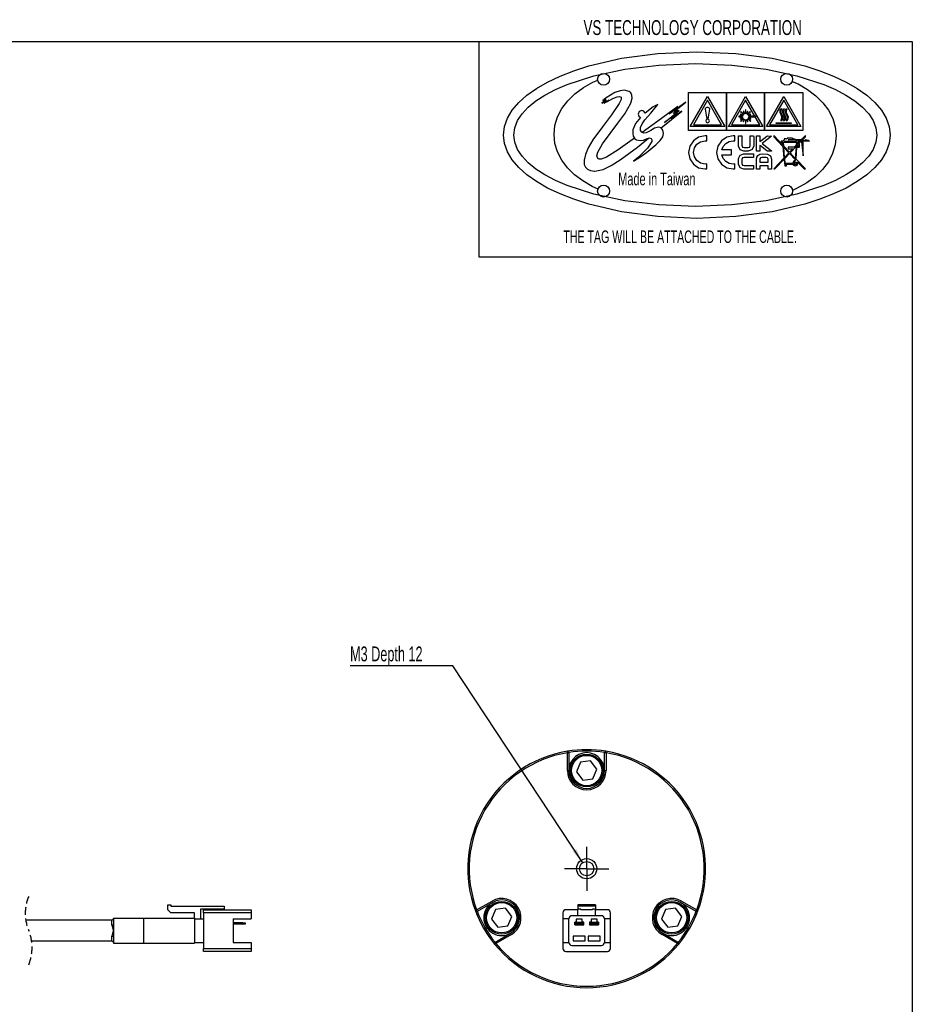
# Model space of a CAD drawing. Extents: x 80 to 2045, y 55 to 1448.
# Tile 4 of 4: x 1295 to 2045, y 621 to 1448. Entities that reach past the tile are written whole.
import ezdxf
from ezdxf.enums import TextEntityAlignment as Align

# ---------------------------------------------------------------- set-up
doc = ezdxf.new("R2010")
doc.units = 0
doc.header["$LTSCALE"] = 5
doc.linetypes.add('HIDDEN', pattern=[1.905, 1.27, -0.635])
doc.layers.get('0').update_dxf_attribs({"linetype": 'CONTINUOUS'})
doc.layers.add('00_FORMAT', color=7, linetype='CONTINUOUS')
doc.dimstyles.new('SLDDIMSTYLE3', dxfattribs={"dimtxt": 12.5, "dimasz": 12.5, "dimexe": 0, "dimexo": 0.0625, "dimgap": 3.125, "dimtad": 0, "dimtih": 1, "dimtoh": 1, "dimlfac": 0.2, "dimrnd": 1e-09, "dimzin": 12, "dimsah": 1, "dimcen": 0, "dimazin": 3, "dimtfac": 1, "dimtofl": 0, "dimtmove": 0, "dimatfit": 3})

# ---------------------------------------------------------------- blocks, each defined once
blk = doc.blocks.new('SW_NOTE_0_2')
at = {"color": 0, "linetype": 'CONTINUOUS', "width": 0.65}
blk.add_text('Made in Taiwan', height=5.2917, dxfattribs=at).set_placement((0, 0), align=Align.BOTTOM_LEFT)
blk = doc.blocks.new('圖塊19')
at = {"color": 7, "linetype": 'CONTINUOUS'}
for p, q in [((79.14414, 135.544865), (106.74699, 141.99893)), ((106.74699, 141.99893), (137.24961, 146.077815)), ((137.24961, 146.077815), (169.9985, 147.5)), ((169.9985, 147.5), (202.74796, 146.07785)), ((202.74796, 146.07785), (233.25085, 141.999065)), ((233.25085, 141.999065), (260.853735, 135.545115)), ((66.63435, 131.51512), (79.14414, 135.544865)), ((83.5299, 127.25355), (109.433955, 132.785465)), ((109.433955, 132.785465), (138.059405, 136.281535)), ((138.059405, 136.281535), (168.793, 137.5005)), ((168.793, 137.5005), (199.52709, 136.28147)), ((199.52709, 136.28147), (228.152915, 132.785525)), ((228.152915, 132.785525), (254.057235, 127.253835)), ((260.853735, 135.545115), (273.36348, 131.515425)), ((44.60647, 122.026135), (55.094565, 126.997145)), ((55.094565, 126.997145), (66.63435, 131.51512)), ((60.9605, 119.92704), (83.5299, 127.25355)), ((86.60405, 124.315), (86.996955, 126.26065)), ((86.996955, 122.36861), (86.60405, 124.315)), ((86.996955, 126.26065), (88.068515, 127.849605)), ((88.068515, 127.849605), (89.65799, 128.92097)), ((89.65799, 128.92097), (91.60465, 129.31385)), ((91.60465, 129.31385), (93.550245, 128.92139)), ((93.550245, 128.92139), (95.139205, 127.849855)), ((95.139205, 127.849855), (96.210605, 126.260605)), ((96.210605, 126.260605), (96.6035, 124.315)), ((96.6035, 124.315), (96.21062, 122.36861)), ((240.545, 124.315), (240.9379, 126.260625)), ((240.9379, 122.369375), (240.545, 124.315)), ((240.9379, 126.260625), (242.00931, 127.85)), ((242.00931, 127.85), (243.59832, 128.921875)), ((243.59832, 128.921875), (245.544, 129.315)), ((245.544, 129.315), (247.490545, 128.921875)), ((247.490545, 128.921875), (249.08, 127.85)), ((249.08, 127.85), (250.15158, 126.260625)), ((250.15158, 126.260625), (250.5445, 124.315)), ((250.5445, 124.315), (250.15158, 122.369375)), ((254.057235, 127.253835), (276.626815, 119.927565)), ((273.36348, 131.515425), (284.90319, 126.9975)), ((284.90319, 126.9975), (295.391175, 122.02653)), ((27.112115, 110.865765), (35.251755, 116.63728)), ((35.251755, 116.63728), (44.60647, 122.026135)), ((51.117935, 115.666195), (60.9605, 119.92704)), ((67.52872, 112.01693), (74.62961, 117.31311)), ((74.62961, 117.31311), (82.687995, 121.94159)), ((82.687995, 121.94159), (86.727198, 123.704944)), ((88.06851, 120.779735), (86.996955, 122.36861)), ((89.657985, 119.70878), (88.06851, 120.779735)), ((91.60465, 119.31615), (89.657985, 119.70878)), ((93.5503, 119.70878), (91.60465, 119.31615)), ((95.139255, 120.779735), (93.5503, 119.70878)), ((96.21062, 122.36861), (95.139255, 120.779735)), ((242.00931, 120.78), (240.9379, 122.369375)), ((243.59832, 119.708125), (242.00931, 120.78)), ((245.544, 119.315), (243.59832, 119.708125)), ((247.490545, 119.708125), (245.544, 119.315)), ((249.08, 120.78), (247.490545, 119.708125)), ((250.15158, 122.369375), (249.08, 120.78)), ((250.196359, 122.591109), (255.071095, 120.415415)), ((255.071095, 120.415415), (262.986195, 115.78819)), ((276.626815, 119.927565), (286.46944, 115.666825)), ((295.391175, 122.02653), (304.74577, 116.637695)), ((304.74577, 116.637695), (312.88529, 110.866185)), ((20.269225, 104.746785), (27.112115, 110.865765)), ((34.700365, 106.10013), (42.339005, 111.047175)), ((42.339005, 111.047175), (51.117935, 115.666195)), ((61.488205, 106.12277), (67.52872, 112.01693)), ((93.866675, 108.73158), (90.98295, 106.5298)), ((90.98295, 106.5298), (93.632305, 107.829785)), ((93.632305, 107.829785), (91.984835, 106.508635)), ((101.1835, 113.095), (93.866675, 108.73158)), ((94.42252, 105.261565), (99.3173, 108.090835)), ((99.3173, 108.090835), (102.923775, 109.526195)), ((105.49575, 114.71375), (101.1835, 113.095)), ((102.923775, 109.526195), (104.855915, 109.78648)), ((104.855915, 109.78648), (106.36225, 109.313205)), ((109.0115, 115.185), (105.49575, 114.71375)), ((106.36225, 109.313205), (106.404085, 107.403495)), ((113.199, 114.14), (109.0115, 115.185)), ((114.586665, 112.948125), (113.199, 114.14)), ((114.4125, 104.325), (115.549055, 108.335)), ((115.48856, 111.11125), (114.586665, 112.948125)), ((115.549055, 108.335), (115.48856, 111.11125)), ((162.9905, 81.205), (162.9905, 113.205)), ((162.9905, 113.205), (194.989, 113.205)), ((164.508, 84.665), (178.99125, 109.7492)), ((178.99125, 109.7492), (193.469, 84.665)), ((194.989, 113.205), (194.989, 81.205)), ((194.989, 81.205), (194.989, 113.205)), ((194.989, 113.205), (226.988, 113.205)), ((196.509, 84.665), (210.99225, 109.7492)), ((210.99225, 109.7492), (225.47, 84.665)), ((226.988, 113.205), (226.988, 81.205)), ((226.9895, 81.205), (226.9895, 113.205)), ((226.9895, 113.205), (258.988, 113.205)), ((228.5095, 84.665), (242.991, 109.7492)), ((242.991, 109.7492), (257.4705, 84.665)), ((258.988, 113.205), (258.988, 81.205)), ((262.986195, 115.78819), (269.95711, 110.511)), ((269.95711, 110.511), (275.88414, 104.65152)), ((286.46944, 115.666825), (295.248415, 111.04788)), ((295.248415, 111.04788), (302.88709, 106.10087)), ((312.88529, 110.866185), (319.728055, 104.747185)), ((14.804785, 98.31553), (20.269225, 104.746785)), ((23.15058, 95.34259), (28.27867, 100.855215)), ((28.27867, 100.855215), (34.700365, 106.10013)), ((52.99981, 92.819405), (56.610945, 99.700355)), ((56.610945, 99.700355), (61.488205, 106.12277)), ((93.792815, 107.11894), (90.2086, 104.406085)), ((90.2086, 104.406085), (93.82809, 106.57037)), ((91.88958, 104.17854), (96.04882, 106.81731)), ((94.052105, 106.182315), (91.88958, 104.17854)), ((91.984835, 106.508635), (93.792815, 107.11894)), ((93.82809, 106.57037), (92.72919, 105.464415)), ((92.72919, 105.464415), (94.052105, 106.182315)), ((96.04882, 106.81731), (94.42252, 105.261565)), ((104.64511, 103.92431), (98.37185, 94.438355)), ((106.404085, 107.403495), (104.64511, 103.92431)), ((109.495765, 95.379415), (114.4125, 104.325)), ((133.20517, 101.15244), (126.558185, 95.988905)), ((131.299535, 95.946555), (137.215585, 103.086755)), ((137.215585, 103.086755), (133.20517, 101.15244)), ((154.013375, 101.337455), (137.113575, 89.110205)), ((160.666775, 105.244505), (146.649175, 95.167405)), ((146.649175, 95.167405), (154.013375, 101.337455)), ((150.878975, 97.329955), (160.666775, 105.244505)), ((178.991, 106.71), (167.143, 86.185)), ((177.0845, 99.68), (177.021, 99.4)), ((177.021, 99.4), (177.021, 99.275)), ((177.021, 99.275), (178.052875, 92.4805)), ((177.3615, 100.045), (177.0845, 99.68)), ((177.8465, 100.425), (177.3615, 100.045)), ((178.4235, 100.6), (177.8465, 100.425)), ((179.0795, 100.655), (178.4235, 100.6)), ((190.8375, 86.185), (178.991, 106.71)), ((179.614, 100.605), (179.0795, 100.655)), ((180.076, 100.46), (179.614, 100.605)), ((180.48704, 100.18693), (180.076, 100.46)), ((180.809835, 99.807695), (180.48704, 100.18693)), ((180.93507, 99.54311), (180.809835, 99.807695)), ((180.958, 99.275), (180.93507, 99.54311)), ((180.95799, 99.17799), (180.958, 99.275)), ((210.992, 106.71), (199.144, 86.185)), ((222.8385, 86.185), (210.992, 106.71)), ((242.991, 106.71), (231.143, 86.185)), ((239.929265, 98.005025), (240.590725, 99.73893)), ((240.590725, 99.73893), (241.1585, 99.395)), ((241.1585, 99.395), (240.592815, 97.898125)), ((242.167005, 98.0068), (242.816335, 99.740705)), ((242.816335, 99.740705), (243.409, 99.395)), ((243.409, 99.395), (242.834855, 97.898125)), ((254.8375, 86.185), (242.991, 106.71)), ((244.406735, 98.005025), (245.065765, 99.73893)), ((245.065765, 99.73893), (245.6355, 99.395)), ((245.6355, 99.395), (245.082065, 97.898125)), ((275.88414, 104.65152), (280.66759, 98.277425)), ((302.88709, 106.10087), (309.308805, 100.855945)), ((309.308805, 100.855945), (314.43691, 95.34325)), ((319.728055, 104.747185), (325.192385, 98.315885)), ((8.337985, 84.65695), (10.800475, 91.60719)), ((10.800475, 91.60719), (14.804785, 98.31553)), ((19.39275, 89.592405), (23.15058, 95.34259)), ((50.757685, 85.549645), (52.99981, 92.819405)), ((98.37185, 94.438355), (90.752755, 84.500395)), ((103.67912, 87.510305), (109.495765, 95.379415)), ((122.630015, 92.36765), (118.48973, 87.31434)), ((121.609385, 97.23994), (120.73913, 95.138715)), ((120.73913, 95.138715), (121.26984, 93.44164)), ((121.26984, 93.44164), (122.630015, 92.36765)), ((123.711275, 98.11086), (121.609385, 97.23994)), ((125.500515, 97.50827), (123.711275, 98.11086)), ((126.558185, 95.988905), (125.500515, 97.50827)), ((126.37015, 90.35725), (131.299535, 95.946555)), ((139.933578, 83.414802), (157.37005, 97.4922)), ((142.92915, 88.09073), (155.08055, 98.13958)), ((153.52835, 95.74773), (142.92915, 88.09073)), ((157.37005, 97.4922), (148.42365, 90.9676)), ((148.42365, 90.9676), (153.52835, 95.74773)), ((150.16813, 95.6525), (153.75411, 99.10795)), ((153.94637, 98.17133), (150.16813, 95.6525)), ((153.75411, 99.10795), (150.878975, 97.329955)), ((151.201765, 95.42496), (153.94637, 98.17133)), ((155.08055, 98.13958), (151.201765, 95.42496)), ((178.052875, 92.4805), (178.10932, 92.355265)), ((178.10932, 92.355265), (178.262775, 92.152415)), ((178.262775, 92.152415), (178.42329, 92.03071)), ((178.42329, 92.03071), (178.797235, 91.85961)), ((178.797235, 91.85961), (179.24526, 91.85961)), ((179.24526, 91.85961), (179.555705, 91.988375)), ((179.555705, 91.988375), (179.76208, 92.147125)), ((179.76208, 92.147125), (179.899665, 92.355265)), ((179.899665, 92.355265), (179.924355, 92.49814)), ((179.924355, 92.49814), (180.95799, 99.17799)), ((208.404, 93.255), (205.2275, 93.255)), ((205.2275, 93.255), (205.2275, 92.845)), ((208.404, 93.255), (205.2275, 93.255)), ((205.2275, 93.255), (205.2275, 92.845)), ((205.2275, 92.845), (208.404, 92.845)), ((205.2275, 92.845), (208.404, 92.845)), ((208.483375, 92.160615), (206.54134, 91.338645)), ((208.483375, 92.160615), (206.54134, 91.338645)), ((206.54134, 91.338645), (206.70538, 90.95412)), ((206.54134, 91.338645), (206.70538, 90.95412)), ((206.7055, 95.01), (206.5415, 94.595)), ((206.7055, 95.01), (206.5415, 94.595)), ((206.5415, 94.595), (208.5415, 93.775)), ((206.5415, 94.595), (208.5415, 93.775)), ((208.950805, 91.283965), (206.67892, 89.036775)), ((208.950805, 91.283965), (206.67892, 89.036775)), ((206.70538, 90.95412), (208.650945, 91.777855)), ((206.70538, 90.95412), (208.650945, 91.777855)), ((208.704, 94.155), (206.7055, 95.01)), ((208.704, 94.155), (206.7055, 95.01)), ((207.062, 97.365), (206.7585, 97.06)), ((207.062, 97.365), (206.7585, 97.06)), ((206.7585, 97.06), (209.115, 94.705)), ((206.7585, 97.06), (209.115, 94.705)), ((209.4165, 94.98), (207.062, 97.365)), ((209.4165, 94.98), (207.062, 97.365)), ((208.5415, 93.775), (208.404, 93.255)), ((208.5415, 93.775), (208.404, 93.255)), ((208.404, 92.845), (208.483375, 92.160615)), ((208.404, 92.845), (208.483375, 92.160615)), ((208.650945, 91.777855), (208.950805, 91.283965)), ((208.650945, 91.777855), (208.950805, 91.283965)), ((209.115, 94.705), (208.704, 94.155)), ((209.115, 94.705), (208.704, 94.155)), ((209.4165, 97.5), (209.034, 97.335)), ((209.4165, 97.5), (209.034, 97.335)), ((209.034, 97.335), (209.882, 95.255)), ((209.034, 97.335), (209.882, 95.255)), ((210.265, 95.415), (209.4165, 97.5)), ((210.265, 95.415), (209.4165, 97.5)), ((209.882, 95.255), (209.4165, 94.98)), ((209.882, 95.255), (209.4165, 94.98)), ((210.7855, 95.5), (210.265, 95.415)), ((210.7855, 95.5), (210.265, 95.415)), ((211.1945, 98.68), (210.7855, 98.68)), ((210.7855, 98.68), (210.7855, 95.5)), ((211.1945, 98.68), (210.7855, 98.68)), ((210.7855, 98.68), (210.7855, 95.5)), ((211.1945, 95.5), (211.1945, 98.68)), ((211.1945, 95.5), (211.1945, 98.68)), ((211.664, 95.415), (211.1945, 95.5)), ((211.664, 95.415), (211.1945, 95.5)), ((212.482, 97.415), (211.664, 95.415)), ((212.482, 97.415), (211.664, 95.415)), ((212.071, 95.28), (212.893, 97.255)), ((212.071, 95.28), (212.893, 97.255)), ((212.62, 94.925), (212.071, 95.28)), ((212.62, 94.925), (212.071, 95.28)), ((212.210495, 90.59986), (212.78552, 91.00908)), ((212.210495, 90.59986), (212.78552, 91.00908)), ((212.893, 97.255), (212.482, 97.415)), ((212.893, 97.255), (212.482, 97.415)), ((214.92, 97.2), (212.62, 94.925)), ((214.92, 97.2), (212.62, 94.925)), ((212.78552, 91.00908), (215.08739, 88.73896)), ((212.78552, 91.00908), (215.08739, 88.73896)), ((212.9495, 94.625), (215.2215, 96.925)), ((212.9495, 94.625), (215.2215, 96.925)), ((213.281165, 94.18633), (212.9495, 94.625)), ((213.281165, 94.18633), (212.9495, 94.625)), ((213.085385, 91.34069), (213.36055, 91.7799)), ((213.085385, 91.34069), (213.36055, 91.7799)), ((215.38549, 89.03882), (213.085385, 91.34069)), ((215.38549, 89.03882), (213.085385, 91.34069)), ((215.22144, 95.0083), (213.281165, 94.18633)), ((215.22144, 95.0083), (213.281165, 94.18633)), ((213.36055, 91.7799), (215.35727, 90.956165)), ((213.36055, 91.7799), (215.35727, 90.956165)), ((213.44168, 93.80357), (215.38548, 94.623775)), ((213.44168, 93.80357), (215.38548, 94.623775)), ((213.5775, 93.255), (213.44168, 93.80357)), ((213.5775, 93.255), (213.44168, 93.80357)), ((213.49637, 92.18912), (213.606, 92.845)), ((213.49637, 92.18912), (213.606, 92.845)), ((215.52131, 91.34069), (213.49637, 92.18912)), ((215.52131, 91.34069), (213.49637, 92.18912)), ((219.603, 93.255), (213.5775, 93.255)), ((219.603, 93.255), (213.5775, 93.255)), ((213.606, 92.845), (219.603, 92.845)), ((213.606, 92.845), (219.603, 92.845)), ((215.2215, 96.925), (214.92, 97.2)), ((215.2215, 96.925), (214.92, 97.2)), ((215.38548, 94.623775), (215.22144, 95.0083)), ((215.38548, 94.623775), (215.22144, 95.0083)), ((215.35727, 90.956165), (215.52131, 91.34069)), ((215.35727, 90.956165), (215.52131, 91.34069)), ((219.603, 92.845), (219.603, 93.255)), ((219.603, 92.845), (219.603, 93.255)), ((239.922485, 96.28612), (239.929265, 98.005025)), ((240.8606, 94.39788), (239.922485, 96.28612)), ((240.592815, 97.898125), (240.584115, 96.43836)), ((240.584115, 96.43836), (241.379, 94.845)), ((240.590725, 89.601875), (241.402335, 91.220015)), ((241.57274, 92.76471), (240.8606, 94.39788)), ((242.07325, 91.078125), (241.134, 89.205)), ((241.379, 94.845), (242.25267, 92.898515)), ((241.402335, 91.220015), (241.57274, 92.76471)), ((242.25267, 92.898515), (242.07325, 91.078125)), ((242.16968, 96.287895), (242.167005, 98.0068)), ((243.11443, 94.399655), (242.16968, 96.287895)), ((242.834855, 97.898125), (242.83254, 96.43804)), ((242.83254, 96.43804), (243.63125, 94.844175)), ((242.839265, 89.60365), (243.642935, 91.22179)), ((243.820785, 92.766485), (243.11443, 94.399655)), ((244.314755, 91.07959), (243.384305, 89.206775)), ((243.63125, 94.844175), (244.500515, 92.899215)), ((243.642935, 91.22179), (243.820785, 92.766485)), ((244.500515, 92.899215), (244.314755, 91.07959)), ((244.407205, 96.28612), (244.406735, 98.005025)), ((245.360335, 94.39788), (244.407205, 96.28612)), ((245.082065, 97.898125), (245.08179, 96.43836)), ((245.08179, 96.43836), (245.8805, 94.845)), ((245.092225, 89.601875), (245.89435, 91.220015)), ((246.070025, 92.76471), (245.360335, 94.39788)), ((246.55581, 91.078125), (245.6355, 89.205)), ((245.8805, 94.845), (246.73976, 92.898515)), ((245.89435, 91.220015), (246.070025, 92.76471)), ((246.73976, 92.898515), (246.55581, 91.078125)), ((280.66759, 98.277425), (284.20777, 91.45639)), ((284.20777, 91.45639), (286.40499, 84.25609)), ((314.43691, 95.34325), (318.194745, 89.59293)), ((325.192385, 98.315885), (329.19661, 91.60746)), ((329.19661, 91.60746), (331.65904, 84.657105)), ((7.499, 77.5), (8.337985, 84.65695)), ((16.2945, 77.5), (17.08184, 83.634825)), ((17.08184, 83.634825), (19.39275, 89.592405)), ((49.98745, 77.9608), (50.757685, 85.549645)), ((90.752755, 84.500395), (82.4563, 73.328155)), ((90.64577, 70.111355), (103.67912, 87.510305)), ((118.48973, 87.31434), (116.278265, 81.8602)), ((122.677685, 83.897455), (124.010215, 87.04219)), ((122.68737, 81.395385), (122.677685, 83.897455)), ((124.010215, 87.04219), (126.37015, 90.35725)), ((137.113575, 89.110205), (124.056928, 79.619069)), ((134.3634, 83.3189), (131.25698, 81.3299)), ((137.91364, 84.1003), (134.3634, 83.3189)), ((139.8834, 83.47368), (137.91364, 84.1003)), ((139.933578, 83.414802), (139.8834, 83.47368)), ((141.493, 81.585), (139.933578, 83.414802)), ((193.469, 84.665), (164.508, 84.665)), ((167.143, 86.185), (190.8375, 86.185)), ((177.931285, 90.458155), (177.48039, 89.355725)), ((177.48039, 89.355725), (177.931285, 88.253295)), ((179.0185, 90.915), (177.931285, 90.458155)), ((177.931285, 88.253295), (179.0185, 87.79645)), ((180.1103, 90.45759), (179.0185, 90.915)), ((179.0185, 87.79645), (180.110345, 88.253295)), ((180.5619, 89.355725), (180.1103, 90.45759)), ((180.110345, 88.253295), (180.5619, 89.355725)), ((225.47, 84.665), (196.509, 84.665)), ((199.144, 86.185), (222.8385, 86.185)), ((206.67892, 89.036775), (206.978785, 88.736915)), ((206.67892, 89.036775), (206.978785, 88.736915)), ((206.978785, 88.736915), (209.254195, 90.98234)), ((206.978785, 88.736915), (209.254195, 90.98234)), ((209.718095, 90.626035), (208.979025, 88.765135)), ((209.718095, 90.626035), (208.979025, 88.765135)), ((208.979025, 88.765135), (209.36179, 88.59933)), ((208.979025, 88.765135), (209.36179, 88.59933)), ((209.254195, 90.98234), (209.718095, 90.626035)), ((209.254195, 90.98234), (209.718095, 90.626035)), ((209.36179, 88.59933), (210.10086, 90.46023)), ((209.36179, 88.59933), (210.10086, 90.46023)), ((210.10086, 90.46023), (210.785245, 90.29795)), ((210.10086, 90.46023), (210.785245, 90.29795)), ((210.785245, 90.29795), (210.7855, 87.2)), ((210.785245, 90.29795), (210.7855, 87.2)), ((210.7855, 87.2), (211.1945, 87.2)), ((210.7855, 87.2), (211.1945, 87.2)), ((211.1945, 90.3), (211.82597, 90.43582)), ((211.1945, 90.3), (211.82597, 90.43582)), ((211.1945, 87.2), (211.1945, 90.3)), ((211.1945, 87.2), (211.1945, 90.3)), ((211.82597, 90.43582), (212.56504, 88.60138)), ((211.82597, 90.43582), (212.56504, 88.60138)), ((212.949565, 88.767185), (212.210495, 90.59986)), ((212.949565, 88.767185), (212.210495, 90.59986)), ((212.56504, 88.60138), (212.949565, 88.767185)), ((212.56504, 88.60138), (212.949565, 88.767185)), ((215.08739, 88.73896), (215.38549, 89.03882)), ((215.08739, 88.73896), (215.38549, 89.03882)), ((257.4705, 84.665), (228.5095, 84.665)), ((231.143, 86.185), (254.8375, 86.185)), ((236.682, 87.795), (249.3205, 87.795)), ((236.682, 87.13), (236.682, 87.795)), ((249.3205, 87.13), (236.682, 87.13)), ((241.134, 89.205), (240.590725, 89.601875)), ((243.384305, 89.206775), (242.839265, 89.60365)), ((245.6355, 89.205), (245.092225, 89.601875)), ((249.3205, 87.795), (249.3205, 87.13)), ((286.40499, 84.25609), (287.15955, 76.7442)), ((318.194745, 89.59293), (320.50566, 83.63513)), ((320.50566, 83.63513), (321.293, 77.5)), ((331.65904, 84.657105), (332.498, 77.5)), ((8.337985, 70.34301), (7.499, 77.5)), ((17.08184, 71.36543), (16.2945, 77.5)), ((50.74201, 70.44891), (49.98745, 77.9608)), ((117.499029, 74.852003), (103.945475, 64.999655)), ((116.278265, 81.8602), (116.074675, 78.8253)), ((116.074675, 78.8253), (116.5585, 76.415315)), ((116.5585, 76.415315), (117.499029, 74.852003)), ((117.499029, 74.852003), (117.62937, 74.635355)), ((117.62937, 74.635355), (119.18691, 73.49055)), ((119.9951, 67.3174), (129.439684, 74.942519)), ((123.681125, 79.77702), (122.68737, 81.395385)), ((124.056928, 79.619069), (123.681125, 79.77702)), ((125.359815, 79.071465), (124.056928, 79.619069)), ((125.09416, 73.324745), (128.36396, 74.71557)), ((127.4243, 79.307825), (125.359815, 79.071465)), ((131.25698, 81.3299), (127.4243, 79.307825)), ((128.36396, 74.71557), (129.439684, 74.942519)), ((129.439684, 74.942519), (130.166205, 75.095795)), ((130.166205, 75.095795), (131.65756, 74.524185)), ((131.65756, 74.524185), (132.22473, 73.59112)), ((139.19036, 72.82497), (141.34811, 76.006935)), ((141.34811, 76.006935), (142.11253, 78.880555)), ((142.11253, 78.880555), (141.493, 81.585)), ((194.989, 81.205), (162.9905, 81.205)), ((171.4815, 75.682345), (167.06225, 72.7025)), ((176.893, 76.775), (171.4815, 75.682345)), ((178.3765, 76.695), (176.893, 76.775)), ((178.376275, 72.49021), (178.3765, 76.695)), ((195.116245, 75.681175), (190.697105, 72.701425)), ((226.988, 81.205), (194.989, 81.205)), ((200.52856, 76.77379), (195.116245, 75.681175)), ((201.9185, 76.705), (200.52856, 76.77379)), ((201.91854, 72.502675), (201.9185, 76.705)), ((204.99126, 76.42304), (205.049465, 76.74054)), ((205.003605, 68.25624), (204.99126, 76.42304)), ((205.0495, 76.74), (207.861, 76.74)), ((207.861, 76.74), (207.90686, 76.043265)), ((207.90686, 76.043265), (207.91039, 68.853665)), ((214.86186, 68.73196), (214.863625, 75.98506)), ((214.863625, 75.98506), (214.864, 76.74)), ((214.864, 76.74), (217.7585, 76.74)), ((217.7585, 76.74), (217.78672, 76.057375)), ((217.78672, 76.057375), (217.78672, 68.560875)), ((220.095, 64.015), (220.095, 76.73)), ((220.095, 76.73), (222.965, 76.73)), ((222.965, 76.73), (222.965, 71.935)), ((223.783445, 72.55589), (228.865195, 76.53874)), ((232.8055, 76.65), (224.8415, 70.375)), ((258.988, 81.205), (226.9895, 81.205)), ((228.865195, 76.53874), (229.396125, 76.76628)), ((229.396125, 76.76628), (232.8055, 76.65)), ((242.27878, 68.96623), (234.60233, 77.04308)), ((234.60233, 77.04308), (234.6025, 76.045)), ((234.6025, 76.045), (242.3671, 67.86765)), ((250.442, 74.81), (246.052, 74.81)), ((246.052, 74.81), (246.052, 74.385)), ((250.44205, 74.46359), (250.442, 74.81)), ((252.795075, 73.749215), (250.44205, 74.46359)), ((261.2655, 77.045), (254.5415, 69.97)), ((255.494, 69.97), (261.26545, 76.0466)), ((261.26545, 76.0466), (261.2655, 77.045)), ((287.15955, 76.7442), (286.389315, 69.15528)), ((321.293, 77.5), (320.50566, 71.365465)), ((332.498, 77.5), (331.65904, 70.34305)), ((10.800475, 63.39274), (8.337985, 70.34301)), ((19.39275, 65.40804), (17.08184, 71.36543)), ((52.93923, 63.24861), (50.74201, 70.44891)), ((78.63393, 66.71945), (76.298355, 61.11435)), ((82.4563, 73.328155), (78.63393, 66.71945)), ((86.684085, 63.16276), (90.64577, 70.111355)), ((105.428055, 56.60181), (119.9951, 67.3174)), ((119.18691, 73.49055), (122.466635, 72.834825)), ((128.554885, 66.353885), (120.912205, 58.922865)), ((122.466635, 72.834825), (125.09416, 73.324745)), ((127.679585, 62.714325), (135.629885, 69.195485)), ((132.164015, 72.10127), (128.554885, 66.353885)), ((132.22473, 73.59112), (132.164015, 72.10127)), ((135.629885, 69.195485), (139.19036, 72.82497)), ((164.082625, 68.282655), (162.99, 62.87)), ((167.06225, 72.7025), (164.082625, 68.282655)), ((167.1615, 62.87), (167.92598, 66.658185)), ((167.92598, 66.658185), (170.011055, 69.752005)), ((170.011055, 69.752005), (173.10419, 71.8381)), ((173.10419, 71.8381), (176.89285, 72.6031)), ((176.89285, 72.6031), (178.376275, 72.49021)), ((187.717955, 68.28168), (186.62561, 62.86909)), ((190.697105, 72.701425), (187.717955, 68.28168)), ((191.0195, 64.955), (192.25328, 67.99448)), ((192.25328, 67.99448), (194.38499, 70.417975)), ((194.38499, 70.417975), (197.21123, 72.0216)), ((197.21123, 72.0216), (200.5286, 72.60145)), ((200.5286, 72.60145), (201.91854, 72.502675)), ((206.327625, 65.189725), (205.003605, 68.25624)), ((207.91039, 68.853665), (208.363485, 67.349515)), ((208.363485, 67.349515), (209.86301, 66.895755)), ((209.86301, 66.895755), (213.03271, 66.89752)), ((213.03271, 66.89752), (214.406335, 67.35172)), ((214.406335, 67.35172), (214.86186, 68.73196)), ((217.78672, 68.560875), (216.496905, 65.254485)), ((222.965, 71.935), (223.783445, 72.55589)), ((223.4555, 68.445), (223, 68.75)), ((223, 68.75), (223, 64.015)), ((228.715, 64.29), (223.4555, 68.445)), ((224.8415, 70.375), (232.751, 64.095)), ((242.2135, 72.255), (241.009, 72.255)), ((241.009, 72.255), (241.009, 71.605)), ((241.009, 71.605), (242.053, 71.605)), ((242.053, 71.605), (242.27878, 68.96623)), ((243.3635, 73.37), (242.2135, 72.255)), ((242.3671, 67.86765), (243.20142, 58.0234)), ((242.995, 68.22), (242.7055, 71.605)), ((242.7055, 71.605), (253.804, 71.605)), ((247.9305, 63.01), (242.995, 68.22)), ((243.0847, 67.1179), (247.464425, 62.51416)), ((243.79907, 58.65125), (243.0847, 67.1179)), ((243.363395, 72.5736), (254.342, 72.255)), ((244.748, 74.43), (243.3635, 74.43)), ((243.3635, 74.43), (243.3635, 73.37)), ((244.748, 74.03), (244.748, 74.43)), ((245.482, 74.255), (244.748, 74.03)), ((246.052, 74.385), (245.482, 74.255)), ((246.706, 73.54), (257.68449, 74.159995)), ((259.39, 73.54), (246.706, 73.54)), ((251.629, 67.41), (246.7945, 67.41)), ((246.7945, 67.41), (246.7945, 65.95)), ((248.4065, 62.51), (253.5255, 67.895)), ((253.608, 68.975), (251.629, 66.895)), ((251.629, 66.895), (251.629, 67.41)), ((253.5255, 67.895), (252.7775, 57.91)), ((254.061545, 72.75262), (252.795075, 73.749215)), ((253.377, 57.275), (254.134, 67.41)), ((253.804, 71.605), (253.608, 68.975)), ((254.0015, 72.255), (254.34193, 72.56897)), ((254.342, 72.255), (254.0015, 72.255)), ((255.0405, 73.472285), (254.061545, 72.75262)), ((254.134, 67.41), (256.1855, 67.41)), ((254.1815, 68.06), (254.223835, 68.64032)), ((255.536, 68.06), (254.1815, 68.06)), ((254.223835, 68.64032), (254.878235, 69.328235)), ((254.328, 69.97), (254.4495, 71.61)), ((254.5415, 69.97), (254.328, 69.97)), ((254.4495, 71.61), (255.0405, 71.435)), ((254.878235, 69.328235), (255.536, 69.325)), ((256.0565, 72.45276), (255.0405, 73.472285)), ((255.0405, 71.435), (256.0565, 72.45276)), ((256.1855, 69.97), (255.494, 69.97)), ((255.536, 69.325), (255.536, 68.06)), ((255.7265, 72.255), (255.72658, 73.34155)), ((264.595495, 72.258075), (255.7265, 72.255)), ((255.72658, 73.34155), (256.62087, 73.6273)), ((256.1855, 67.41), (256.1855, 69.97)), ((256.62087, 73.6273), (257.03009, 73.72608)), ((257.03009, 73.72608), (257.03, 72.885)), ((257.03, 72.885), (261.4205, 72.885)), ((257.68449, 74.159995), (259.39, 60.06)), ((259.39, 60.06), (259.39, 73.54)), ((261.4205, 72.885), (261.4205, 73.805)), ((261.4205, 73.805), (263.484245, 73.16471)), ((263.484245, 73.16471), (264.595495, 72.258075)), ((286.389315, 69.15528), (284.14719, 61.88535)), ((320.50566, 71.365465), (318.194745, 65.408095)), ((331.65904, 70.34305), (329.19661, 63.39281)), ((14.804785, 56.684375), (10.800475, 63.39274)), ((23.15058, 59.65799), (19.39275, 65.40804)), ((28.27867, 54.14544), (23.15058, 59.65799)), ((56.47941, 56.427575), (52.93923, 63.24861)), ((76.298355, 61.11435), (75.27214, 56.45679)), ((85.9572, 60.01613), (86.684085, 63.16276)), ((86.669975, 57.755355), (85.9572, 60.01613)), ((93.98019, 58.88911), (89.525295, 57.273)), ((103.945475, 64.999655), (93.98019, 58.88911)), ((116.636335, 55.562435), (122.224335, 59.017885)), ((120.912205, 58.922865), (116.636335, 55.562435)), ((122.224335, 59.017885), (127.679585, 62.714325)), ((162.99, 62.87), (164.08259, 57.458425)), ((167.925975, 59.08133), (167.1615, 62.87)), ((170.01106, 55.986875), (167.925975, 59.08133)), ((186.62561, 62.86909), (187.717955, 57.457515)), ((192.25317, 57.74697), (191.0194, 60.78645)), ((191.0194, 60.78645), (199.1385, 60.785)), ((199.1385, 64.955), (191.0195, 64.955)), ((199.1385, 60.785), (199.1385, 64.955)), ((205.055235, 57.73587), (206.41651, 60.480695)), ((209.468, 63.97), (206.327625, 65.189725)), ((206.41651, 60.480695), (209.25681, 61.65522)), ((208.396855, 58.288005), (207.91443, 56.92496)), ((209.78415, 58.738235), (208.396855, 58.288005)), ((209.25681, 61.65522), (217.36361, 61.662275)), ((213.1845, 63.97), (209.468, 63.97)), ((217.099, 58.74), (209.78415, 58.738235)), ((216.496905, 65.254485), (213.1845, 63.97)), ((217.7535, 58.74), (217.099, 58.74)), ((217.36361, 61.662275), (217.7535, 61.63)), ((217.7535, 61.63), (217.7535, 58.74)), ((220.062265, 56.97155), (220.40735, 58.882115)), ((223, 64.015), (220.095, 64.015)), ((220.40735, 58.882115), (221.37305, 60.36703)), ((221.37305, 60.36703), (222.862955, 61.326745)), ((222.862955, 61.326745), (224.780655, 61.66172)), ((223.53325, 58.344375), (223.043, 57.365)), ((224.583, 58.735), (223.53325, 58.344375)), ((228.3575, 58.735), (224.583, 58.735)), ((224.780655, 61.66172), (229.2765, 61.54)), ((229.50306, 58.263125), (228.3575, 58.735)), ((229.4065, 63.985), (228.715, 64.29)), ((229.2765, 61.54), (231.86644, 60.094375)), ((232.6945, 63.97), (229.4065, 63.985)), ((229.9365, 57.09), (229.50306, 58.263125)), ((231.86644, 60.094375), (232.866, 57.265)), ((232.751, 64.095), (232.6945, 63.97)), ((243.20142, 58.0234), (234.60247, 48.96585)), ((247.464425, 62.51416), (243.79907, 58.65125)), ((243.877, 57.735), (247.93041, 62.00713)), ((246.7945, 65.95), (250.728, 65.95)), ((247.93041, 62.00713), (252.708775, 56.99063)), ((250.728, 65.95), (247.9305, 63.01)), ((252.7775, 57.91), (248.4065, 62.51)), ((284.14719, 61.88535), (280.536055, 55.004185)), ((314.43691, 59.65806), (309.308805, 54.145525)), ((318.194745, 65.408095), (314.43691, 59.65806)), ((329.19661, 63.39281), (325.192385, 56.68447)), ((20.269225, 50.25311), (14.804785, 56.684375)), ((27.112115, 44.134125), (20.269225, 50.25311)), ((34.700365, 48.90056), (28.27867, 54.14544)), ((61.262865, 50.05348), (56.47941, 56.427575)), ((67.18989, 44.194), (61.262865, 50.05348)), ((75.27214, 56.45679), (75.37785, 52.690705)), ((75.37785, 52.690705), (76.302705, 50.472375)), ((76.302705, 50.472375), (78.116065, 48.74071)), ((87.8392, 57.198475), (86.669975, 57.755355)), ((89.525295, 57.273), (87.8392, 57.198475)), ((91.15205, 48.5479), (98.02117, 51.854695)), ((98.02117, 51.854695), (105.428055, 56.60181)), ((164.08259, 57.458425), (167.06215, 53.0392)), ((167.06215, 53.0392), (171.481375, 50.05964)), ((173.10424, 53.900235), (170.01106, 55.986875)), ((171.481375, 50.05964), (176.89295, 48.96705)), ((176.893, 53.135), (173.10424, 53.900235)), ((178.3765, 53.25), (176.893, 53.135)), ((178.376375, 49.04466), (178.3765, 53.25)), ((187.717955, 57.457515), (190.697105, 53.03829)), ((190.697105, 53.03829), (195.116245, 50.05873)), ((194.38488, 55.32347), (192.25317, 57.74697)), ((197.211125, 53.71985), (194.38488, 55.32347)), ((195.116245, 50.05873), (200.52856, 48.96614)), ((200.5285, 53.14), (197.211125, 53.71985)), ((201.9185, 53.235), (200.5285, 53.14)), ((201.9185, 49.035), (201.9185, 53.235)), ((205.028775, 53.04923), (205.055235, 57.73587)), ((206.43084, 50.01887), (205.028775, 53.04923)), ((209.599, 48.861765), (206.43084, 50.01887)), ((207.91443, 56.92496), (207.9165, 53.57)), ((207.9165, 53.57), (208.39656, 52.233125)), ((208.39656, 52.233125), (209.747, 51.785)), ((209.747, 51.785), (217.06185, 51.785)), ((217.06185, 51.785), (217.7535, 51.785)), ((217.7535, 51.785), (217.7535, 48.86)), ((220.0605, 49.535), (220.062265, 56.97155)), ((229.9665, 51.725), (223.001, 51.725)), ((223.001, 51.725), (223.001, 48.9)), ((223.043, 57.365), (223.0255, 54.745)), ((223.0255, 54.745), (229.896, 54.745)), ((229.896, 54.745), (229.9345, 54.96)), ((229.9345, 54.96), (229.9365, 57.09)), ((229.9665, 48.9), (229.9665, 51.725)), ((232.866, 57.265), (232.868, 49.4)), ((235.5125, 48.965), (243.2771, 57.10355)), ((243.2771, 57.10355), (243.601655, 53.228295)), ((243.601655, 53.228295), (243.88211, 52.928435)), ((244.219, 53.575), (243.877, 57.735)), ((243.88211, 52.928435), (243.882, 51.6)), ((243.882, 51.6), (245.228, 51.6)), ((250.568845, 53.573625), (244.219, 53.575)), ((245.228, 51.6), (245.228, 52.925)), ((245.228, 52.925), (250.728, 52.925)), ((250.556715, 53.787945), (250.553, 53.79)), ((250.553, 53.79), (250.553, 53.78)), ((250.553, 53.78), (250.5565, 53.78)), ((251.2095, 55.365), (250.5565, 53.79)), ((250.5565, 53.78), (250.568845, 53.573625)), ((250.728, 52.925), (251.20954, 52.21239)), ((252.633, 56.01), (251.2095, 55.365)), ((251.20954, 52.21239), (252.78469, 51.55446)), ((251.502, 53.79), (251.87065, 54.694875)), ((251.502155, 53.77676), (251.502, 53.79)), ((251.883155, 52.88247), (251.502155, 53.77676)), ((251.87065, 54.694875), (251.883, 54.695)), ((251.883, 54.695), (252.7845, 55.065)), ((252.7845, 52.505), (251.883155, 52.88247)), ((252.7845, 54.675), (251.891975, 53.787765)), ((251.891975, 53.787765), (252.7845, 52.897005)), ((252.708775, 56.99063), (252.633, 56.01)), ((252.7845, 55.065), (252.7845, 55.06)), ((252.7845, 55.06), (252.7845, 55.065)), ((252.7845, 55.065), (253.680555, 54.69282)), ((253.677025, 53.787765), (252.7845, 54.675)), ((252.7845, 52.897005), (253.677025, 53.787765)), ((253.6805, 52.885), (252.7845, 52.505)), ((252.78469, 51.55446), (254.35984, 52.21239)), ((261.2655, 48.965), (253.377, 57.275)), ((254.0635, 53.79), (253.6805, 52.885)), ((253.680555, 54.69282), (254.06332, 53.787945)), ((254.35984, 52.21239), (255.012475, 53.789305)), ((255.012475, 53.789305), (254.749655, 54.84058)), ((254.749655, 54.84058), (260.3515, 48.965)), ((280.536055, 55.004185), (275.658795, 48.581575)), ((309.308805, 54.145525), (302.88709, 48.900645)), ((319.728055, 50.253215), (312.88529, 44.134235)), ((325.192385, 56.68447), (319.728055, 50.253215)), ((35.251755, 38.36261), (27.112115, 44.134125)), ((42.339005, 43.953505), (34.700365, 48.90056)), ((51.117935, 39.334445), (42.339005, 43.953505)), ((74.160805, 38.91681), (67.18989, 44.194)), ((78.116065, 48.74071), (80.717555, 47.60998)), ((80.717555, 47.60998), (84.0068, 47.194455)), ((84.0068, 47.194455), (84.19, 47.195)), ((84.19, 47.195), (91.15205, 48.5479)), ((176.89295, 48.96705), (178.376375, 49.04466)), ((200.52856, 48.96614), (201.9185, 49.034935)), ((217.0955, 48.86), (209.599, 48.861765)), ((217.7535, 48.86), (217.0955, 48.86)), ((220.0605, 48.9), (220.0605, 49.535)), ((223.001, 48.9), (220.0605, 48.9)), ((232.8415, 48.8995), (229.9665, 48.9)), ((232.868, 49.4), (232.8415, 48.9)), ((234.60247, 48.96585), (235.5125, 48.965)), ((260.3515, 48.965), (261.2655, 48.965)), ((269.61828, 42.687305), (262.51739, 37.39115)), ((275.658795, 48.581575), (269.61828, 42.687305)), ((295.248415, 43.953595), (286.46944, 39.33453)), ((302.88709, 48.900645), (295.248415, 43.953595)), ((312.88529, 44.134235), (304.74577, 38.36272)), ((44.60647, 32.97376), (35.251755, 38.36261)), ((60.9605, 35.073545), (51.117935, 39.334445)), ((83.5299, 27.746855), (60.9605, 35.073545)), ((82.075905, 34.289585), (74.160805, 38.91681)), ((86.952026, 32.113273), (82.075905, 34.289585)), ((86.99693, 32.33565), (88.068295, 33.924605)), ((88.068295, 33.924605), (89.65725, 34.99597)), ((89.65725, 34.99597), (91.6029, 35.38885)), ((91.6029, 35.38885), (93.549505, 34.99639)), ((93.549505, 34.99639), (95.138985, 33.924855)), ((95.138985, 33.924855), (96.210575, 32.335605)), ((240.9379, 32.335625), (242.00931, 33.925)), ((242.00931, 33.925), (243.59832, 34.996875)), ((243.59832, 34.996875), (245.544, 35.39)), ((245.544, 35.39), (247.490545, 34.996875)), ((247.490545, 34.996875), (249.08, 33.925)), ((249.08, 33.925), (250.15158, 32.335625)), ((276.626815, 35.07362), (254.057235, 27.74691)), ((262.51739, 37.39115), (254.459005, 32.762905)), ((286.46944, 39.33453), (276.626815, 35.07362)), ((304.74577, 38.36272), (295.391175, 32.973865)), ((55.094565, 28.00276), (44.60647, 32.97376)), ((66.63435, 23.4848), (55.094565, 28.00276)), ((109.433955, 22.21475), (83.5299, 27.746855)), ((86.60405, 30.39), (86.99693, 32.33565)), ((86.99693, 28.44334), (86.60405, 30.39)), ((88.068295, 26.853865), (86.99693, 28.44334)), ((89.65725, 25.782305), (88.068295, 26.853865)), ((91.6029, 25.3894), (89.65725, 25.782305)), ((93.54956, 25.782305), (91.6029, 25.3894)), ((95.139035, 26.85386), (93.54956, 25.782305)), ((96.210595, 28.443335), (95.139035, 26.85386)), ((96.210575, 32.335605), (96.6035, 30.39)), ((96.6035, 30.39), (96.210595, 28.443335)), ((254.057235, 27.74691), (228.152915, 22.21478)), ((240.545, 30.39), (240.9379, 32.335625)), ((240.9379, 28.444375), (240.545, 30.39)), ((242.00931, 26.855), (240.9379, 28.444375)), ((243.59832, 25.783125), (242.00931, 26.855)), ((245.544, 25.39), (243.59832, 25.783125)), ((247.490545, 25.783125), (245.544, 25.39)), ((249.08, 26.855), (247.490545, 25.783125)), ((250.15158, 28.444375), (249.08, 26.855)), ((250.15158, 32.335625), (250.5445, 30.39)), ((250.5445, 30.39), (250.15158, 28.444375)), ((254.459005, 32.762905), (250.421229, 31.000403)), ((284.90319, 28.002855), (273.36348, 23.48488)), ((295.391175, 32.973865), (284.90319, 28.002855)), ((79.14414, 19.455065), (66.63435, 23.4848)), ((106.74699, 13.001035), (79.14414, 19.455065)), ((138.059405, 18.71853), (109.433955, 22.21475)), ((168.793, 17.4995), (138.059405, 18.71853)), ((199.52709, 18.71854), (168.793, 17.4995)), ((228.152915, 22.21478), (199.52709, 18.71854)), ((260.853735, 19.455135), (233.25085, 13.00107)), ((273.36348, 23.48488), (260.853735, 19.455135)), ((137.24961, 8.922175), (106.74699, 13.001035)), ((169.9985, 7.5), (137.24961, 8.922175)), ((202.74796, 8.922185), (169.9985, 7.5)), ((233.25085, 13.00107), (202.74796, 8.922185))]:
    blk.add_line(p, q, dxfattribs=at)
blk = doc.blocks.new('圖塊21')
at = {"color": 7, "linetype": 'CONTINUOUS', "xscale": 0.5, "yscale": 0.5, "zscale": 0.5}
blk.add_blockref('圖塊19', (-3.75, -3.75), dxfattribs=at)
at = {"color": 7, "linetype": 'CONTINUOUS'}
blk.add_blockref('SW_NOTE_0_2', (48.22, 12.3), dxfattribs=at)
blk = doc.blocks.new('_D_7')
at = {"color": 7, "linetype": 'CONTINUOUS'}
for p, q in [((1658.75, 905.52), (1572.48, 905.52)), ((1768.03, 740.05), (1658.75, 905.52))]:
    blk.add_line(p, q, dxfattribs=at)
blk.add_solid([(1768.03, 740.05), (1762.6, 751.45), (1759.68, 749.52)], dxfattribs=at)
at = {"color": 7, "linetype": 'CONTINUOUS', "width": 0.636364}
blk.add_text('M3 Depth 12', height=12.5, dxfattribs=at).set_placement((1572.48, 905.52, -650.5), align=Align.BOTTOM_LEFT)
blk = doc.blocks.new('SW_CENTERMARKSYMBOL_1')
at = {"color": 0, "linetype": 'CONTINUOUS'}
for p, q in [((0, 12.5), (0, 18.5)), ((0, 0), (0, 12.5)), ((-12.5, 0), (-18.5, 0)), ((0, 0), (-12.5, 0)), ((0, 0), (0, -12.5)), ((0, 0), (12.5, 0)), ((12.5, 0), (18.5, 0)), ((0, -12.5), (0, -18.5))]:
    blk.add_line(p, q, dxfattribs=at)

msp = doc.modelspace()

# ---------------------------------------------------------------- linework, layer by layer
at = {"color": 7, "linetype": 'CONTINUOUS'}
for p, q in [((1755.09, 832.452), (1755.113, 833.723)), ((1755.09, 832.452), (1756.34, 832.819)), ((1755.09, 817.548), (1755.09, 832.452)), ((1756.34, 832.819), (1755.113, 833.723)), ((1756.34, 832.819), (1756.34, 817.548)), ((1787.567, 833.723), (1786.34, 832.819)), ((1786.34, 817.548), (1786.34, 832.819)), ((1786.34, 832.819), (1787.59, 832.452)), ((1787.567, 833.723), (1787.59, 832.452)), ((1787.59, 832.452), (1787.59, 817.548)), ((1766.071, 824.421), (1762.754, 816.421)), ((1774.657, 825.548), (1766.071, 824.421)), ((1779.927, 818.675), (1774.657, 825.548)), ((1755.09, 817.548), (1756.34, 817.548)), ((1762.754, 816.421), (1768.023, 809.548)), ((1776.609, 810.675), (1779.927, 818.675)), ((1786.34, 817.548), (1787.59, 817.548)), ((1768.023, 809.548), (1776.609, 810.675)), ((1419.224, 700.548), (1419.224, 704.798)), ((1419.224, 704.798), (1421.724, 704.798)), ((1421.724, 704.798), (1421.724, 703.548)), ((1421.724, 703.548), (1466.724, 703.548)), ((1466.724, 703.548), (1466.724, 701.048)), ((1678.861, 700.419), (1691.768, 707.871)), ((1692.393, 706.789), (1679.168, 699.153)), ((1691.768, 707.871), (1692.393, 706.789)), ((1778.84, 704.798), (1763.84, 704.798)), ((1763.84, 704.798), (1763.84, 703.548)), ((1778.84, 703.548), (1763.84, 703.548)), ((1763.84, 703.548), (1763.84, 701.048)), ((1778.84, 704.798), (1778.84, 703.548)), ((1778.84, 703.548), (1778.84, 701.048)), ((1850.287, 706.789), (1850.912, 707.871)), ((1863.512, 699.153), (1850.287, 706.789)), ((1850.912, 707.871), (1863.819, 700.419)), ((1421.74, 698.048), (1419.224, 700.548)), ((1441.724, 698.048), (1421.74, 698.048)), ((1441.724, 693.548), (1441.724, 698.048)), ((1466.724, 701.048), (1446.724, 701.048)), ((1446.724, 701.048), (1446.724, 693.048)), ((1449.224, 700.548), (1449.241, 701.048)), ((1449.224, 700.548), (1489.224, 700.548)), ((1449.224, 698.048), (1449.224, 700.548)), ((1449.224, 698.048), (1449.224, 668.048)), ((1489.224, 698.048), (1449.224, 698.048)), ((1466.724, 701.048), (1466.724, 700.548)), ((1489.224, 700.548), (1489.224, 698.048)), ((1489.224, 698.048), (1489.224, 693.048)), ((1678.861, 700.419), (1677.772, 699.764)), ((1677.772, 699.764), (1679.168, 699.153)), ((1678.861, 700.419), (1679.168, 699.153)), ((1694.624, 700.671), (1691.306, 692.671)), ((1703.21, 701.798), (1694.624, 700.671)), ((1708.48, 694.925), (1703.21, 701.798)), ((1705.162, 686.925), (1708.48, 694.925)), ((1751.34, 698.048), (1751.34, 693.048)), ((1763.84, 700.548), (1753.84, 700.548)), ((1763.84, 695.548), (1758.84, 695.548)), ((1766.34, 701.048), (1763.84, 701.048)), ((1763.84, 701.048), (1763.84, 700.548)), ((1763.84, 695.548), (1763.84, 700.548)), ((1778.84, 695.548), (1763.84, 695.548)), ((1766.34, 701.048), (1766.34, 700.548)), ((1776.34, 700.548), (1766.34, 700.548)), ((1776.34, 701.048), (1776.34, 700.548)), ((1778.84, 701.048), (1776.34, 701.048)), ((1778.84, 701.048), (1778.84, 700.548)), ((1788.84, 700.548), (1778.84, 700.548)), ((1778.84, 695.548), (1778.84, 700.548)), ((1783.84, 695.548), (1778.84, 695.548)), ((1791.34, 693.048), (1791.34, 698.048)), ((1837.518, 700.671), (1834.201, 692.671)), ((1846.105, 701.798), (1837.518, 700.671)), ((1851.374, 694.925), (1846.105, 701.798)), ((1848.057, 686.925), (1851.374, 694.925)), ((1863.512, 699.153), (1863.819, 700.419)), ((1863.512, 699.153), (1864.908, 699.764)), ((1864.908, 699.764), (1863.819, 700.419)), ((1372.224, 691.798), (1299.876, 691.798)), ((1372.224, 687.605), (1372.224, 691.798)), ((1373.724, 693.548), (1373.724, 688.387)), ((1373.724, 693.548), (1398.724, 693.548)), ((1373.724, 688.387), (1373.724, 683.048)), ((1398.724, 693.548), (1398.724, 672.548)), ((1398.724, 693.548), (1441.724, 693.548)), ((1441.724, 693.548), (1441.724, 672.548)), ((1441.724, 693.048), (1449.224, 693.048)), ((1474.224, 693.048), (1489.224, 693.048)), ((1474.224, 693.048), (1474.224, 673.048)), ((1482.224, 689.639), (1474.224, 689.639)), ((1482.224, 688.389), (1474.224, 688.389)), ((1482.224, 688.389), (1482.224, 689.639)), ((1482.224, 689.639), (1484.224, 689.639)), ((1484.224, 688.389), (1482.224, 688.389)), ((1484.224, 689.639), (1484.224, 688.389)), ((1691.306, 692.671), (1696.576, 685.798)), ((1696.576, 685.798), (1705.162, 686.925)), ((1756.34, 693.048), (1751.34, 693.048)), ((1751.34, 693.048), (1751.34, 673.048)), ((1756.34, 673.048), (1756.34, 693.048)), ((1762.59, 690.264), (1761.34, 690.264)), ((1761.34, 690.264), (1761.34, 687.764)), ((1761.34, 687.764), (1768.84, 687.764)), ((1761.465, 688.014), (1761.465, 690.014)), ((1761.465, 690.014), (1768.715, 690.014)), ((1768.715, 688.014), (1761.465, 688.014)), ((1762.59, 692.764), (1762.59, 690.264)), ((1767.59, 692.764), (1762.59, 692.764)), ((1762.59, 688.389), (1762.59, 689.639)), ((1762.59, 689.639), (1764.59, 689.639)), ((1764.59, 688.389), (1762.59, 688.389)), ((1764.59, 689.639), (1764.59, 688.389)), ((1765.59, 689.639), (1764.59, 689.639)), ((1764.59, 688.389), (1765.59, 688.389)), ((1765.59, 688.389), (1765.59, 689.639)), ((1765.59, 689.639), (1767.59, 689.639)), ((1767.59, 688.389), (1765.59, 688.389)), ((1767.59, 690.264), (1767.59, 692.764)), ((1768.84, 690.264), (1767.59, 690.264)), ((1767.59, 689.639), (1767.59, 688.389)), ((1768.715, 690.014), (1768.715, 688.014)), ((1768.84, 687.764), (1768.84, 690.264)), ((1775.09, 690.264), (1773.84, 690.264)), ((1773.84, 690.264), (1773.84, 687.764)), ((1773.84, 687.764), (1781.34, 687.764)), ((1773.965, 688.014), (1773.965, 690.014)), ((1773.965, 690.014), (1781.215, 690.014)), ((1781.215, 688.014), (1773.965, 688.014)), ((1780.09, 692.764), (1775.09, 692.764)), ((1775.09, 692.764), (1775.09, 690.264)), ((1775.09, 688.389), (1775.09, 689.639)), ((1775.09, 689.639), (1777.09, 689.639)), ((1777.09, 688.389), (1775.09, 688.389)), ((1777.09, 689.639), (1777.09, 688.389)), ((1778.09, 689.639), (1777.09, 689.639)), ((1777.09, 688.389), (1778.09, 688.389)), ((1778.09, 688.389), (1778.09, 689.639)), ((1778.09, 689.639), (1780.09, 689.639)), ((1780.09, 688.389), (1778.09, 688.389)), ((1780.09, 690.264), (1780.09, 692.764)), ((1781.34, 690.264), (1780.09, 690.264)), ((1780.09, 689.639), (1780.09, 688.389)), ((1781.215, 690.014), (1781.215, 688.014)), ((1781.34, 687.764), (1781.34, 690.264)), ((1791.34, 693.048), (1786.34, 693.048)), ((1786.34, 693.048), (1786.34, 673.048)), ((1791.34, 673.048), (1791.34, 693.048)), ((1834.201, 692.671), (1839.47, 685.798)), ((1839.47, 685.798), (1848.057, 686.925)), ((1372.224, 674.298), (1372.224, 678.491)), ((1373.724, 683.048), (1373.724, 677.71)), ((1694.168, 673.172), (1707.393, 680.808)), ((1708.018, 679.725), (1695.111, 672.273)), ((1708.018, 679.725), (1707.393, 680.808)), ((1835.287, 680.808), (1834.662, 679.725)), ((1847.569, 672.273), (1834.662, 679.725)), ((1835.287, 680.808), (1848.512, 673.172)), ((1372.224, 674.298), (1304.774, 674.298)), ((1373.724, 677.71), (1373.724, 672.548)), ((1373.724, 672.548), (1398.724, 672.548)), ((1398.724, 672.548), (1441.724, 672.548)), ((1441.724, 673.048), (1449.224, 673.048)), ((1474.224, 673.048), (1489.224, 673.048)), ((1489.224, 673.048), (1489.224, 668.048)), ((1693.999, 671.658), (1694.168, 673.172)), ((1693.999, 671.658), (1695.111, 672.273)), ((1695.111, 672.273), (1694.168, 673.172)), ((1751.34, 673.048), (1751.34, 668.048)), ((1751.34, 673.048), (1756.34, 673.048)), ((1758.84, 670.548), (1783.84, 670.548)), ((1760.09, 678.332), (1760.09, 674.332)), ((1770.09, 678.332), (1760.09, 678.332)), ((1760.09, 674.332), (1770.09, 674.332)), ((1770.09, 674.332), (1770.09, 678.332)), ((1782.59, 678.332), (1772.59, 678.332)), ((1772.59, 678.332), (1772.59, 674.332)), ((1772.59, 674.332), (1782.59, 674.332)), ((1782.59, 674.332), (1782.59, 678.332)), ((1786.34, 673.048), (1791.34, 673.048)), ((1791.34, 668.048), (1791.34, 673.048)), ((1848.512, 673.172), (1847.569, 672.273)), ((1847.569, 672.273), (1848.681, 671.658)), ((1848.512, 673.172), (1848.681, 671.658)), ((1449.224, 665.548), (1449.224, 668.048)), ((1449.224, 668.048), (1489.224, 668.048)), ((1489.224, 665.548), (1449.224, 665.548)), ((1489.224, 668.048), (1489.224, 665.548)), ((1753.84, 665.548), (1788.84, 665.548))]:
    msp.add_line(p, q, dxfattribs=at)
at = {"color": 7, "linetype": 'CONTINUOUS', "flags": 128}
for points in [[(1786.34, 817.548), (1785.964, 820.886), (1784.855, 824.056), (1783.068, 826.9), (1780.692, 829.276), (1777.848, 831.063), (1774.678, 832.172), (1771.34, 832.548), (1768.002, 832.172), (1764.832, 831.063), (1761.988, 829.276), (1759.613, 826.9), (1757.826, 824.056), (1756.716, 820.886), (1756.34, 817.548), (1756.34, 817.548)], [(1372.224, 687.605), (1372.516, 687.62), (1372.798, 687.665), (1373.057, 687.737), (1373.284, 687.834), (1373.471, 687.953), (1373.61, 688.088), (1373.695, 688.234), (1373.724, 688.387)], [(1372.224, 678.491), (1372.516, 678.476), (1372.798, 678.431), (1373.057, 678.359), (1373.284, 678.262), (1373.471, 678.144), (1373.61, 678.009), (1373.695, 677.862), (1373.724, 677.71)]]:
    msp.add_lwpolyline(points, dxfattribs=at)
at = {"color": 7, "linetype": 'CONTINUOUS'}
for centre, radius in [((1771.34, 817.548), 13.75), ((1771.34, 817.548), 12.75), ((1771.34, 735.048), 8.5), ((1771.34, 735.048), 6), ((1699.893, 693.798), 13.75), ((1699.893, 693.798), 12.75), ((1842.787, 693.798), 13.75), ((1842.787, 693.798), 12.75)]:
    msp.add_circle(centre, radius, dxfattribs=at)
for centre, radius, start, end in [((1771.34, 735.048), 100, 99.338721, 200.661279), ((1771.34, 735.048), 98.75, 99.471498, 200.528502), ((1771.34, 735.048), 100, 80.661279, 99.259831), ((1771.34, 735.048), 98.75, 81.263023, 98.707747), ((1771.34, 735.048), 100, 339.338721, 80.661279), ((1771.34, 735.048), 98.75, 339.471498, 80.528502), ((1771.34, 817.548), 16.25, 180, 0), ((1771.34, 817.548), 15, 180, 0), ((1699.893, 693.798), 15, 120, 300), ((1699.893, 693.798), 16.25, 300, 120), ((1699.893, 693.798), 15, 300, 120), ((1842.787, 693.798), 16.25, 60, 240), ((1842.787, 693.798), 15, 60, 240), ((1842.787, 693.798), 15, 0, 60), ((1771.34, 735.048), 100, 200.661279, 219.338721), ((1771.34, 735.048), 98.75, 201.263023, 218.736977), ((1753.84, 698.048), 2.5, 90, 180), ((1758.84, 693.048), 2.5, 90, 180), ((1783.84, 693.048), 2.5, 360, 90), ((1788.84, 698.048), 2.5, 0, 90), ((1771.34, 735.048), 98.75, 321.263023, 338.736977), ((1771.34, 735.048), 100, 320.69875, 339.338721), ((1372.224, 693.298), 1.5, 270.001965, 359.998568), ((1384.269, 689.045), 12.131, 186.813076, 209.623834), ((1842.787, 693.798), 15, 240, 0), ((1384.268, 677.052), 12.13, 150.375604, 173.187451), ((1372.224, 672.798), 1.5, 0.001432, 89.998035), ((1771.34, 735.048), 100, 219.338721, 320.661279), ((1771.34, 735.048), 98.75, 219.471498, 320.528502), ((1758.84, 673.048), 2.5, 180, 270), ((1783.84, 673.048), 2.5, 270, 0), ((1753.84, 668.048), 2.5, 180, 270), ((1788.84, 668.048), 2.5, 270, 0)]:
    msp.add_arc(centre, radius, start, end, dxfattribs=at)
at = {"color": 7, "linetype": 'HIDDEN'}
for centre, start, end in [((1336.825, 697.423), 157.380135, 202.619865), ((1267.825, 668.673), 337.380135, 22.619865)]:
    msp.add_arc(centre, 37.375, start, end, dxfattribs=at)
at = {"layer": '00_FORMAT', "color": 7}
for p, q in [((80.063, 1430), (2045.063, 1430)), ((1681.112, 1248.753), (1681.112, 1430)), ((2045.063, 1430), (2045.063, 55)), ((2045.063, 1248.753), (1681.112, 1248.753))]:
    msp.add_line(p, q, dxfattribs=at)

# ---------------------------------------------------------------- block references
at = {"color": 7, "linetype": 'CONTINUOUS'}
msp.add_blockref('SW_CENTERMARKSYMBOL_1', (1771.34, 735.048), dxfattribs=at)
at = {"layer": '00_FORMAT', "xscale": 2, "yscale": 2, "zscale": 2}
msp.add_blockref('圖塊21', (1701.443, 1281.469), dxfattribs=at)

# ---------------------------------------------------------------- texts
at = {"color": 7, "linetype": 'CONTINUOUS'}
for s, height, width, p in [('VS TECHNOLOGY CORPORATION', 12.5, 0.672, (1768.694, 1431.748)), ('THE TAG WILL BE ATTACHED TO THE CABLE.', 10.5, 0.635526, (1751.693, 1257.642))]:
    msp.add_text(s, height=height, dxfattribs=dict(at, width=width)).set_placement(p, align=Align.BOTTOM_LEFT)

# ---------------------------------------------------------------- dimensions: what is measured, and where the dimension line sits
dim = msp.add_diameter_dim_2p(p1=(1774.647, 730.042), p2=(1768.033, 740.055), text='M3 Depth 12', dimstyle='SLDDIMSTYLE3', override={"dimpost": '<>'}, dxfattribs=at)
dim.commit()
dim.dimension.update_dxf_attribs({"geometry": '_D_7', "text_midpoint": (1612.493, 912.791), "dimtype": 163})

doc.saveas('drawing.dxf')
